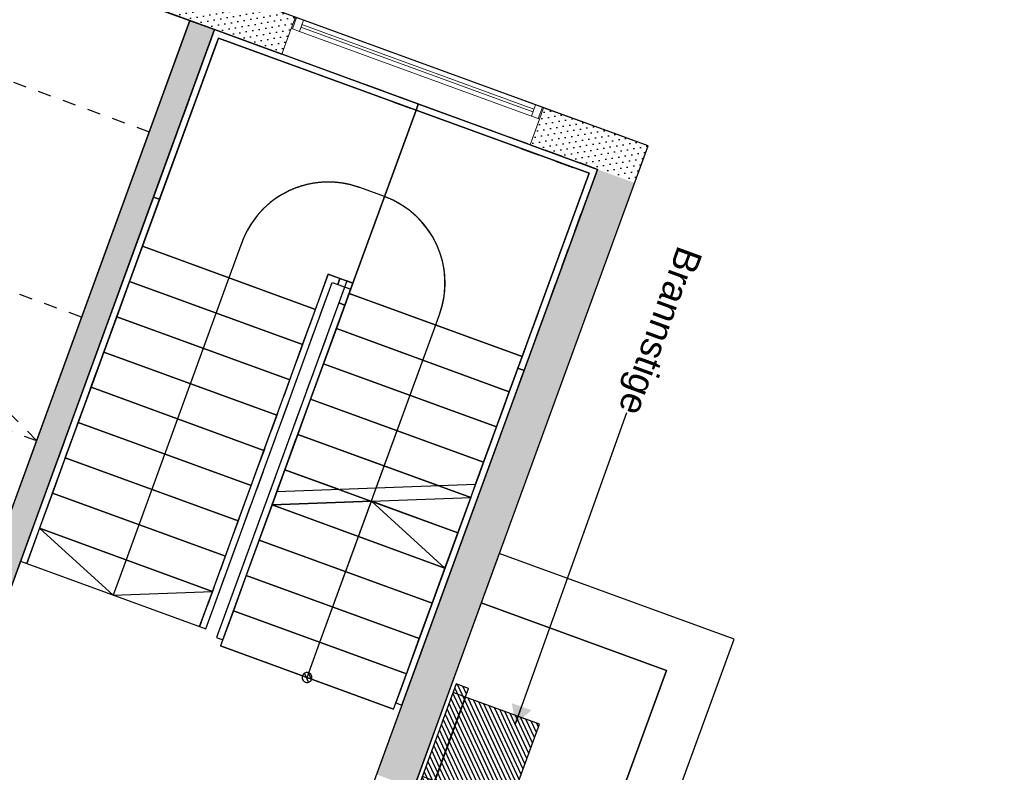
# Model space of a CAD drawing. Header units: millimetres. Extents: x 112481703 to 112587609, y 1264638581 to 1264713694.
# Tile 95 of 174: x 112536461 to 112543949, y 1264680916 to 1264686640. Entities that reach past the tile are written whole.
import ezdxf
from ezdxf.enums import TextEntityAlignment as Align

# ---------------------------------------------------------------- set-up
doc = ezdxf.new("R2010")
doc.units = ezdxf.units.MM
doc.header["$LTSCALE"] = 0.5
doc.header["$MEASUREMENT"] = 0
for name, pattern in [('PLINE', [0]), ('Små Stiplet', [564.444444, 282.222222, -282.222222]), ('Stipling', [400, 200, -200]), ('STYLE_01', [211692.4, 105807.4, -105885])]:
    doc.linetypes.add(name, pattern=pattern)
for name, color, linetype in [('0(Nye konstruksjoner)', 7, 'Continuous'), ('231- Bærende yttervegger (Skravur)(Nye konstruksjoner)', 7, 'Continuous'), ('231- Bærende yttervegger(Nye konstruksjoner)', 7, 'Continuous'), ('242- Ikke-bærende innervegger (Skravur)(Nye konstruksjoner)', 7, 'Continuous'), ('242- Ikke-bærende innervegger(Nye konstruksjoner)', 7, 'Continuous'), ('253- Oppforet gulv_ påstøp(Nye konstruksjoner)', 7, 'Continuous'), ('28-- Trapper_ balkonger mv(Nye konstruksjoner)', 7, 'Continuous'), ('281- Innvendige trapper(Nye konstruksjoner)', 7, 'Continuous'), ('858- Detaljer(Nye konstruksjoner)', 7, 'Continuous'), ('862- M___BTA(Nye konstruksjoner)', 7, 'Continuous'), ('862- M___BTA(Polylinje)(Nye konstruksjoner)', 7, 'Continuous'), ('862- M___Nettoareal (1-100)(Nye konstruksjoner)', 7, 'Continuous'), ('862- M___Nettoareal(Nye konstruksjoner)', 7, 'Continuous'), ('862- M___Nettoareal(Polylinje)(Nye konstruksjoner)', 7, 'Continuous'), ('878- Annen overflate_visuell informasjon(Nye konstruksjoner)', 7, 'Continuous')]:
    doc.layers.add(name, color=color, linetype=linetype)
doc.layers.add('234- Vinduer_ dører_ porter(Nye konstruksjoner)', color=7, linetype='Continuous', lineweight=0)
doc.styles.add('GENERATED_STYLE_1', font='arial.ttf')
doc.dimstyles.new('GENERATED_STYLE__1', dxfattribs={"dimtxt": 0.18, "dimasz": 152, "dimexe": 0.18, "dimexo": 0.0625, "dimgap": 0, "dimtad": 0, "dimtih": 1, "dimtoh": 1, "dimdec": 4, "dimzin": 0, "dimdsep": 46, "dimcen": 0.09, "dimadec": 0, "dimazin": 0, "dimtfac": 1, "dimtdec": 4, "dimtmove": 0, "dimatfit": 3, "dimldrblk": 'ARROWHEAD_16', "dimfxl": 1, "dimtolj": 1, "dimtzin": 0, "dimarcsym": 0})
pattern_1 = [(294.95599, (112557650, 1264717795), (27.198964, 12.65766), [])]
pattern_2 = [(249.956, (112557650, 1264717795), (-81.357, 29.68231), [0, -50]), (249.956, (112557682.11, 1264717756.67), (-81.357, 29.68231), [0, -50])]

# ---------------------------------------------------------------- blocks, each defined once
blk = doc.blocks.new('BTA - Bruttoareal__3', base_point=(112505479.7, 1264674637.5))
at = {"layer": '862- M___BTA(Polylinje)(Nye konstruksjoner)', "flags": 128}
blk.add_lwpolyline([(112513988.2, 1264696474.8), (112510903.5, 1264688020), (112512594.5, 1264687403.1), (112506356.6, 1264670305.4), (112529090.8, 1264662011.1), (112533992, 1264675444.9), (112543578.8, 1264671947.2), (112544421.7, 1264674257.3), (112545814.1, 1264674952.1), (112545922.2, 1264674912.7), (112546470.6, 1264676415.8), (112545164.8, 1264676892.2), (112545751.2, 1264678499.5), (112539457, 1264680795.9), (112541239.3, 1264685680.9), (112522356.7, 1264692570.1), (112522630.9, 1264693321.6)], close=True, dxfattribs=at)
blk = doc.blocks.new('Inngang_ Hall_1101_27', base_point=(112538277.3, 1264675949.5))
at = {"layer": '862- M___Nettoareal(Polylinje)(Nye konstruksjoner)', "linetype": 'PLINE', "flags": 128}
blk.add_lwpolyline([(112534000.8, 1264675761), (112543681.7, 1264672229), (112544421.7, 1264674257.3), (112545814.1, 1264674952.1), (112545922.2, 1264674912.7), (112546470.6, 1264676415.8), (112545357.3, 1264676821.9), (112545164.8, 1264676892.2), (112545648.4, 1264678217.7), (112542407.3, 1264679400.2), (112541447.7, 1264676769.8), (112538112.7, 1264677986.5), (112539072.4, 1264680616.9), (112540854.6, 1264685501.9), (112537942.4, 1264686564.4)], close=True, dxfattribs=at)
blk = doc.blocks.new('Sengerom_1011_85', base_point=(112534561.4, 1264683612.4))
at = {"layer": '862- M___Nettoareal(Polylinje)(Nye konstruksjoner)', "linetype": 'PLINE', "flags": 128}
blk.add_lwpolyline([(112533726.5, 1264682886.6), (112536075.1, 1264682029.8), (112537754.5, 1264686633), (112533996.8, 1264688004), (112531391.9, 1264680864.3), (112532801.1, 1264680350.2)], close=True, dxfattribs=at)
blk = doc.blocks.new('Vindu[28]', base_point=(112557650, 1264717795))
at = {"layer": '234- Vinduer_ dører_ porter(Nye konstruksjoner)', "linetype": 'PLINE'}
for p, q in [((112538557.2, 1264686659.5), (112538525.7, 1264686573)), ((112538557.2, 1264686659.5), (112538525.7, 1264686573)), ((112538535.1, 1264686569.6), (112538566.6, 1264686656)), ((112538557.2, 1264686659.5), (112540445.4, 1264685970.6)), ((112538557.2, 1264686659.5), (112538566.6, 1264686656)), ((112538566.6, 1264686656), (112538619.2, 1264686636.9)), ((112538619.2, 1264686636.9), (112538587.7, 1264686550.4)), ((112538606.9, 1264686603), (112540371.1, 1264685959.4)), ((112538619.2, 1264686636.9), (112540383.4, 1264685993.2)), ((112538525.7, 1264686573), (112538454.4, 1264686377.6)), ((112538535.1, 1264686569.6), (112538525.7, 1264686573)), ((112538587.7, 1264686550.4), (112538535.1, 1264686569.6)), ((112540351.9, 1264685906.8), (112538587.7, 1264686550.4)), ((112540364.2, 1264685940.6), (112538600, 1264686584.2)), ((112538454.4, 1264686377.6), (112540342.6, 1264685688.7)), ((112540351.9, 1264685906.8), (112540383.4, 1264685993.2)), ((112540383.4, 1264685993.2), (112540436.1, 1264685974)), ((112540404.5, 1264685887.6), (112540436.1, 1264685974)), ((112540445.4, 1264685970.6), (112540413.9, 1264685884.1)), ((112540445.4, 1264685970.6), (112540413.9, 1264685884.1)), ((112540436.1, 1264685974), (112540445.4, 1264685970.6)), ((112540413.9, 1264685884.1), (112540342.6, 1264685688.7)), ((112540404.5, 1264685887.6), (112540351.9, 1264685906.8)), ((112540413.9, 1264685884.1), (112540404.5, 1264685887.6))]:
    blk.add_line(p, q, dxfattribs=at)
blk = doc.blocks.new('Vindu[29]', base_point=(112557650, 1264717795))
at = {"layer": '234- Vinduer_ dører_ porter(Nye konstruksjoner)', "linetype": 'PLINE'}
for p, q in [((112538557.2, 1264686659.5), (112538525.7, 1264686573)), ((112538557.2, 1264686659.5), (112538525.7, 1264686573)), ((112538535.1, 1264686569.6), (112538566.6, 1264686656)), ((112538557.2, 1264686659.5), (112540445.4, 1264685970.6)), ((112538557.2, 1264686659.5), (112538566.6, 1264686656)), ((112538566.6, 1264686656), (112538619.2, 1264686636.9)), ((112538619.2, 1264686636.9), (112538587.7, 1264686550.4)), ((112538606.9, 1264686603), (112540371.1, 1264685959.4)), ((112538619.2, 1264686636.9), (112540383.4, 1264685993.2)), ((112538525.7, 1264686573), (112538454.4, 1264686377.6)), ((112538535.1, 1264686569.6), (112538525.7, 1264686573)), ((112538587.7, 1264686550.4), (112538535.1, 1264686569.6)), ((112540351.9, 1264685906.8), (112538587.7, 1264686550.4)), ((112540364.2, 1264685940.6), (112538600, 1264686584.2)), ((112538454.4, 1264686377.6), (112540342.6, 1264685688.7)), ((112540351.9, 1264685906.8), (112540383.4, 1264685993.2)), ((112540383.4, 1264685993.2), (112540436.1, 1264685974)), ((112540404.5, 1264685887.6), (112540436.1, 1264685974)), ((112540445.4, 1264685970.6), (112540413.9, 1264685884.1)), ((112540445.4, 1264685970.6), (112540413.9, 1264685884.1)), ((112540436.1, 1264685974), (112540445.4, 1264685970.6)), ((112540413.9, 1264685884.1), (112540342.6, 1264685688.7)), ((112540404.5, 1264685887.6), (112540351.9, 1264685906.8)), ((112540413.9, 1264685884.1), (112540404.5, 1264685887.6))]:
    blk.add_line(p, q, dxfattribs=at)
blk = doc.blocks.new('X1_Escape_Ladder[47]', base_point=(112539546.2, 1264680801))
at = {"layer": '28-- Trapper_ balkonger mv(Nye konstruksjoner)', "linetype": 'Continuous'}
h = blk.add_hatch(dxfattribs=at)
h.set_pattern_fill('Skrålinjer_1', color=256, style=0, pattern_type=2)
h.set_pattern_definition(pattern_1)
h.paths.add_polyline_path([(112539593.2, 1264680783.9), (112539874.2, 1264681554.2), (112539780.3, 1264681588.5), (112539499.2, 1264680818.1)])
h = blk.add_hatch(dxfattribs=at)
h.set_pattern_fill('Skrålinjer_1', color=256, style=0, pattern_type=2)
h.set_pattern_definition(pattern_1)
h.paths.add_polyline_path([(112540180.8, 1264680644), (112540413.9, 1264681282.8), (112539850.2, 1264681488.4), (112539617.2, 1264680849.6)])
at = {"layer": '28-- Trapper_ balkonger mv(Nye konstruksjoner)', "linetype": 'PLINE'}
for p, q in [((112539850.2, 1264681488.4), (112539756.3, 1264681522.7)), ((112539617.2, 1264680849.6), (112539523.2, 1264680883.9))]:
    blk.add_line(p, q, dxfattribs=at)
at = {"layer": '28-- Trapper_ balkonger mv(Nye konstruksjoner)', "linetype": 'PLINE', "flags": 128}
for points in [[(112539593.2, 1264680783.9), (112539874.2, 1264681554.2), (112539780.3, 1264681588.5), (112539499.2, 1264680818.1)], [(112540180.8, 1264680644), (112540413.9, 1264681282.8), (112539850.2, 1264681488.4), (112539617.2, 1264680849.6)]]:
    blk.add_lwpolyline(points, close=True, dxfattribs=at)
blk = doc.blocks.new('Label_21', base_point=(112537428.6, 1264679795.9))
at = {"layer": '862- M___Nettoareal (1-100)(Nye konstruksjoner)', "char_height": 200, "attachment_point": 1, "rotation": 249.95599, "style": 'GENERATED_STYLE_1'}
for s, insert in [('\\A1;{\\pql;\\pt0,241000;\\fArial|b0|i0|c0|p0;\\W1.000000;73,3\\fArial|b0|i0|c0|p0;\\W1.000000;\\A1{\\H.66x;\\S^  ;}\\fArial|b0|i0|c0|p0;\\W1.000000; m\\fArial|b0|i0|c0|p0;\\W1.000000;\\A1{\\H.66x;\\S2^  ;}\\fArial|b0|i0|c0|p0;\\W1.000000;\\fArial|b0|i0|c0|p0;\\W1.000000;\\fArial|b0|i0|c0|p0;\\W1.000000;\\fArial|b0|i0|c0|p0;\\W1.000000;\\fArial|b0|i0|c0|p0;\\W1.000000;\\fArial|b0|i0|c0|p0;\\W1.000000;\\fArial|b0|i0|c0|p0;\\W1.000000;\\A1{\\H.66x;\\S^  ;}\\fArial|b0|i0|c0|p0;\\W1.000000;\\fArial|b0|i0|c0|p0;\\W1.000000;\\A1{\\H.66x;\\S^  ;}\\fArial|b0|i0|c0|p0;\\W1.000000;\\fArial|b0|i0|c0|p0;\\W1.000000;\\fArial|b0|i0|c0|p0;\\W1.000000;\\fArial|b0|i0|c0|p0;\\W1.000000;\\fArial|b0|i0|c0|p0;\\W1.000000;\\fArial|b0|i0|c0|p0;\\W1.000000;\\fArial|b0|i0|c0|p0;\\W1.000000;\\A1{\\H.66x;\\S^  ;}\\fArial|b0|i0|c0|p0;\\W1.000000;\\fArial|b0|i0|c0|p0;\\W1.000000;\\A1{\\H.66x;\\S^  ;}\\fArial|b0|i0|c0|p0;\\W1.000000;\\fArial|b0|i0|c0|p0;\\W1.000000;\\fArial|b0|i0|c0|p0;\\W1.000000;\\fArial|b0|i0|c0|p0;\\W1.000000;\\fArial|b0|i0|c0|p0;\\W1.000000;\\fArial|b0|i0|c0|p0;\\W1.000000;\\fArial|b0|i0|c0|p0;\\W1.000000;\\A1{\\H.66x;\\S^  ;}\\fArial|b0|i0|c0|p0;\\W1.000000;\\fArial|b0|i0|c0|p0;\\W1.000000;\\A1{\\H.66x;\\S^  ;}\\fArial|b0|i0|c0|p0;\\W1.000000;\\fArial|b0|i0|c0|p0;\\W1.000000;\\fArial|b0|i0|c0|p0;\\W1.000000;\\fArial|b0|i0|c0|p0;\\W1.000000;\\fArial|b0|i0|c0|p0;\\W1.000000;\\fArial|b0|i0|c0|p0;\\W1.000000;\\fArial|b0|i0|c0|p0;\\W1.000000;\\A1{\\H.66x;\\S^  ;}\\fArial|b0|i0|c0|p0;\\W1.000000;\\fArial|b0|i0|c0|p0;\\W1.000000;\\A1{\\H.66x;\\S^  ;}\\fArial|b0|i0|c0|p0;\\W1.000000;\\fArial|b0|i0|c0|p0;\\W1.000000;\\fArial|b0|i0|c0|p0;\\W1.000000;\\fArial|b0|i0|c0|p0;\\W1.000000;\\fArial|b0|i0|c0|p0;\\W1.000000;\\fArial|b0|i0|c0|p0;\\W1.000000;\\fArial|b0|i0|c0|p0;\\W1.000000;\\fArial|b0|i0|c0|p0;\\W1.000000;}', (112537509, 1264680616.3)), ('\\A1;{\\pql;\\pt0,241000;\\fArial|b0|i0|c0|p0;\\W1.000000;Inngang/ Hall\\fArial|b0|i0|c0|p0;\\W1.000000;\\A1{\\H.66x;\\S^  ;}\\fArial|b0|i0|c0|p0;\\W1.000000;\\fArial|b0|i0|c0|p0;\\W1.000000;\\A1{\\H.66x;\\S^  ;}\\fArial|b0|i0|c0|p0;\\W1.000000;\\fArial|b0|i0|c0|p0;\\W1.000000;\\fArial|b0|i0|c0|p0;\\W1.000000;\\fArial|b0|i0|c0|p0;\\W1.000000;\\fArial|b0|i0|c0|p0;\\W1.000000;\\fArial|b0|i0|c0|p0;\\W1.000000;\\fArial|b0|i0|c0|p0;\\W1.000000;\\A1{\\H.66x;\\S^  ;}\\fArial|b0|i0|c0|p0;\\W1.000000;\\fArial|b0|i0|c0|p0;\\W1.000000;\\A1{\\H.66x;\\S^  ;}\\fArial|b0|i0|c0|p0;\\W1.000000;\\fArial|b0|i0|c0|p0;\\W1.000000;\\fArial|b0|i0|c0|p0;\\W1.000000;\\fArial|b0|i0|c0|p0;\\W1.000000;\\fArial|b0|i0|c0|p0;\\W1.000000;\\fArial|b0|i0|c0|p0;\\W1.000000;\\fArial|b0|i0|c0|p0;\\W1.000000;\\A1{\\H.66x;\\S^  ;}\\fArial|b0|i0|c0|p0;\\W1.000000;\\fArial|b0|i0|c0|p0;\\W1.000000;\\A1{\\H.66x;\\S^  ;}\\fArial|b0|i0|c0|p0;\\W1.000000;\\fArial|b0|i0|c0|p0;\\W1.000000;\\fArial|b0|i0|c0|p0;\\W1.000000;\\fArial|b0|i0|c0|p0;\\W1.000000;\\fArial|b0|i0|c0|p0;\\W1.000000;\\fArial|b0|i0|c0|p0;\\W1.000000;\\fArial|b0|i0|c0|p0;\\W1.000000;\\A1{\\H.66x;\\S^  ;}\\fArial|b0|i0|c0|p0;\\W1.000000;\\fArial|b0|i0|c0|p0;\\W1.000000;\\A1{\\H.66x;\\S^  ;}\\fArial|b0|i0|c0|p0;\\W1.000000;\\fArial|b0|i0|c0|p0;\\W1.000000;\\fArial|b0|i0|c0|p0;\\W1.000000;\\fArial|b0|i0|c0|p0;\\W1.000000;\\fArial|b0|i0|c0|p0;\\W1.000000;\\fArial|b0|i0|c0|p0;\\W1.000000;\\fArial|b0|i0|c0|p0;\\W1.000000;\\A1{\\H.66x;\\S^  ;}\\fArial|b0|i0|c0|p0;\\W1.000000;\\fArial|b0|i0|c0|p0;\\W1.000000;\\A1{\\H.66x;\\S^  ;}\\fArial|b0|i0|c0|p0;\\W1.000000;\\fArial|b0|i0|c0|p0;\\W1.000000;\\fArial|b0|i0|c0|p0;\\W1.000000;\\fArial|b0|i0|c0|p0;\\W1.000000;\\fArial|b0|i0|c0|p0;\\W1.000000;\\fArial|b0|i0|c0|p0;\\W1.000000;\\fArial|b0|i0|c0|p0;\\W1.000000;\\fArial|b0|i0|c0|p0;\\W1.000000;}', (112537806.9, 1264680507.6)), ('\\A1;{\\pql;\\pt0,241000;\\fArial|b0|i0|c0|p0;\\W1.000000;1101\\fArial|b0|i0|c0|p0;\\W1.000000;\\A1{\\H.66x;\\S^  ;}\\fArial|b0|i0|c0|p0;\\W1.000000;\\fArial|b0|i0|c0|p0;\\W1.000000;\\A1{\\H.66x;\\S^  ;}\\fArial|b0|i0|c0|p0;\\W1.000000;\\fArial|b0|i0|c0|p0;\\W1.000000;\\fArial|b0|i0|c0|p0;\\W1.000000;\\fArial|b0|i0|c0|p0;\\W1.000000;\\fArial|b0|i0|c0|p0;\\W1.000000;\\fArial|b0|i0|c0|p0;\\W1.000000;\\fArial|b0|i0|c0|p0;\\W1.000000;\\A1{\\H.66x;\\S^  ;}\\fArial|b0|i0|c0|p0;\\W1.000000;\\fArial|b0|i0|c0|p0;\\W1.000000;\\A1{\\H.66x;\\S^  ;}\\fArial|b0|i0|c0|p0;\\W1.000000;\\fArial|b0|i0|c0|p0;\\W1.000000;\\fArial|b0|i0|c0|p0;\\W1.000000;\\fArial|b0|i0|c0|p0;\\W1.000000;\\fArial|b0|i0|c0|p0;\\W1.000000;\\fArial|b0|i0|c0|p0;\\W1.000000;\\fArial|b0|i0|c0|p0;\\W1.000000;\\A1{\\H.66x;\\S^  ;}\\fArial|b0|i0|c0|p0;\\W1.000000;\\fArial|b0|i0|c0|p0;\\W1.000000;\\A1{\\H.66x;\\S^  ;}\\fArial|b0|i0|c0|p0;\\W1.000000;\\fArial|b0|i0|c0|p0;\\W1.000000;\\fArial|b0|i0|c0|p0;\\W1.000000;\\fArial|b0|i0|c0|p0;\\W1.000000;\\fArial|b0|i0|c0|p0;\\W1.000000;\\fArial|b0|i0|c0|p0;\\W1.000000;\\fArial|b0|i0|c0|p0;\\W1.000000;\\A1{\\H.66x;\\S^  ;}\\fArial|b0|i0|c0|p0;\\W1.000000;\\fArial|b0|i0|c0|p0;\\W1.000000;\\A1{\\H.66x;\\S^  ;}\\fArial|b0|i0|c0|p0;\\W1.000000;\\fArial|b0|i0|c0|p0;\\W1.000000;\\fArial|b0|i0|c0|p0;\\W1.000000;\\fArial|b0|i0|c0|p0;\\W1.000000;\\fArial|b0|i0|c0|p0;\\W1.000000;\\fArial|b0|i0|c0|p0;\\W1.000000;\\fArial|b0|i0|c0|p0;\\W1.000000;\\A1{\\H.66x;\\S^  ;}\\fArial|b0|i0|c0|p0;\\W1.000000;\\fArial|b0|i0|c0|p0;\\W1.000000;\\A1{\\H.66x;\\S^  ;}\\fArial|b0|i0|c0|p0;\\W1.000000;\\fArial|b0|i0|c0|p0;\\W1.000000;\\fArial|b0|i0|c0|p0;\\W1.000000;\\fArial|b0|i0|c0|p0;\\W1.000000;\\fArial|b0|i0|c0|p0;\\W1.000000;\\fArial|b0|i0|c0|p0;\\W1.000000;\\fArial|b0|i0|c0|p0;\\W1.000000;\\fArial|b0|i0|c0|p0;\\W1.000000;}', (112538109, 1264680418.7))]:
    blk.add_mtext(s, dxfattribs=dict(at, insert=insert))
at = {"layer": '862- M___Nettoareal (1-100)(Nye konstruksjoner)', "style": 'GENERATED_STYLE_1'}
for tag, p in [('DUMMY_108', (112537561.4, 1264680618.4)), ('DUMMY_107', (112537856.7, 1264680510.7)), ('DUMMY_106', (112538151.9, 1264680403))]:
    blk.add_attdef(tag, text='', height=200, rotation=249.95599, dxfattribs=at).set_placement(p, align=Align.TOP_LEFT)
blk = doc.blocks.new('ARROWHEAD_16')
at = {"linetype": 'Continuous'}
blk.add_hatch(color=256, dxfattribs=at).paths.add_polyline_path([(-0.9093, 0.525), (0, 0), (-0.9093, -0.525)])
blk.add_line((0, 0), (-1, 0), dxfattribs=at)

msp = doc.modelspace()

# ---------------------------------------------------------------- hatches: boundary and pattern name
at = {"layer": '0(Nye konstruksjoner)', "linetype": 'Continuous'}
h = msp.add_hatch(dxfattribs=at)
h.set_pattern_fill('Skrålinjer_1', color=256, style=0, pattern_type=2)
h.set_pattern_definition(pattern_1)
h.paths.add_polyline_path([(112538681.4, 1264681624.1, 1), (112538610.9, 1264681649.8, 1)])
at = {"layer": '231- Bærende yttervegger (Skravur)(Nye konstruksjoner)', "linetype": 'Continuous'}
h = msp.add_hatch(dxfattribs=at)
h.set_pattern_fill('Prikker_tett', color=256, style=0, pattern_type=2)
h.set_pattern_definition(pattern_2)
h.paths.add_polyline_path([(112537942.4, 1264686564.4), (112538045.2, 1264686846.3), (112537594.3, 1264687010.8), (112537491.5, 1264686729)])
h = msp.add_hatch(dxfattribs=at)
h.set_pattern_fill('Prikker_tett', color=256, style=0, pattern_type=2)
h.set_pattern_definition(pattern_2)
h.paths.add_polyline_path([(112538045.2, 1264686846.3), (112537942.4, 1264686564.4), (112538454.4, 1264686377.6), (112538557.2, 1264686659.5)])
h = msp.add_hatch(dxfattribs=at)
h.set_pattern_fill('Prikker_tett', color=256, style=0, pattern_type=2)
h.set_pattern_definition(pattern_2)
h.paths.add_polyline_path([(112540957.4, 1264685783.8), (112540445.4, 1264685970.6), (112540342.6, 1264685688.7), (112540854.6, 1264685501.9)])
h = msp.add_hatch(dxfattribs=at)
h.set_pattern_fill('Prikker_tett', color=256, style=0, pattern_type=2)
h.set_pattern_definition(pattern_2)
h.paths.add_polyline_path([(112540854.6, 1264685501.9), (112541239.3, 1264685680.9), (112540957.4, 1264685783.8)])
h = msp.add_hatch(dxfattribs=at)
h.set_pattern_fill('Prikker_tett', color=256, style=0, pattern_type=2)
h.set_pattern_definition(pattern_2)
h.paths.add_polyline_path([(112541136.4, 1264685399.1), (112541239.3, 1264685680.9), (112540854.6, 1264685501.9)])
h = msp.add_hatch(dxfattribs=at)
h.set_pattern_fill('Prikker_tett', color=256, style=0, pattern_type=2)
h.set_pattern_definition(pattern_2)
h.paths.add_polyline_path([(112540854.6, 1264685501.9), (112539175.2, 1264680898.7), (112539457, 1264680795.9), (112541136.4, 1264685399.1)])
at = {"layer": '242- Ikke-bærende innervegger (Skravur)(Nye konstruksjoner)', "linetype": 'Continuous'}
h = msp.add_hatch(dxfattribs=at)
h.set_pattern_fill('Prikker_tett', color=256, style=0, pattern_type=2)
h.set_pattern_definition(pattern_2)
h.paths.add_polyline_path([(112535337.5, 1264679424.8), (112537942.4, 1264686564.4), (112537754.5, 1264686633), (112535149.7, 1264679493.3)])
at = {"layer": '281- Innvendige trapper(Nye konstruksjoner)', "linetype": 'Continuous'}
h = msp.add_hatch(dxfattribs=at)
h.set_pattern_fill('Skrålinjer_1', color=256, style=0, pattern_type=2)
h.set_pattern_definition(pattern_1)
h.paths.add_polyline_path([(112538681.4, 1264681624.1, 1), (112538610.9, 1264681649.8, 1)])

# ---------------------------------------------------------------- linework, layer by layer
at = {"layer": '0(Nye konstruksjoner)', "linetype": 'PLINE'}
for p, q in [((112537942.4, 1264686564.4), (112537477.9, 1264685291.3)), ((112539492.4, 1264685998.9), (112537942.4, 1264686564.4)), ((112537972.2, 1264686500.3), (112537394.5, 1264684917)), ((112537524.9, 1264685274.2), (112537972.2, 1264686500.3)), ((112537972.2, 1264686500.3), (112539475.3, 1264685951.9)), ((112539475.3, 1264685951.9), (112537972.2, 1264686500.3)), ((112539475.3, 1264685951.9), (112538995.5, 1264684636.7)), ((112538995.5, 1264684636.7), (112539475.3, 1264685951.9)), ((112539492.4, 1264685998.9), (112539475.3, 1264685951.9)), ((112539475.3, 1264685951.9), (112539492.4, 1264685998.9)), ((112539475.3, 1264685951.9), (112540790.5, 1264685472.1)), ((112540790.5, 1264685472.1), (112539475.3, 1264685951.9)), ((112540854.6, 1264685501.9), (112539492.4, 1264685998.9)), ((112540296.6, 1264683972.5), (112540854.6, 1264685501.9)), ((112540790.5, 1264685472.1), (112540249.6, 1264683989.6)), ((112540282.1, 1264684078.7), (112540790.5, 1264685472.1)), ((112539235.4, 1264685294.3), (112539047.5, 1264685362.9)), ((112537477.9, 1264685291.3), (112536467, 1264682520.6)), ((112536514, 1264682503.5), (112537524.9, 1264685274.2)), ((112537477.9, 1264685291.3), (112537524.9, 1264685274.2)), ((112537524.9, 1264685274.2), (112537477.9, 1264685291.3)), ((112537394.5, 1264684917), (112537296.7, 1264684648.8)), ((112537394.5, 1264684917), (112538709.7, 1264684437.1)), ((112538709.7, 1264684437.1), (112537394.5, 1264684917)), ((112538150, 1264684945.2), (112538052.1, 1264684677)), ((112538052.1, 1264684677), (112537269.4, 1264682531.7)), ((112538807.6, 1264684705.3), (112537829.2, 1264682023.6)), ((112538709.7, 1264684437.1), (112538807.6, 1264684705.3)), ((112538896.6, 1264684672.8), (112538807.6, 1264684705.3)), ((112538807.6, 1264684705.3), (112538995.5, 1264684636.7)), ((112538896.6, 1264684672.8), (112538879.5, 1264684625.8)), ((112538879.5, 1264684625.8), (112538896.6, 1264684672.8)), ((112538995.5, 1264684636.7), (112538896.6, 1264684672.8)), ((112537296.7, 1264684648.8), (112537198.9, 1264684380.6)), ((112537296.7, 1264684648.8), (112538611.9, 1264684169)), ((112538611.9, 1264684169), (112537296.7, 1264684648.8)), ((112537876.2, 1264682006.5), (112538837.4, 1264684641.2)), ((112538837.4, 1264684641.2), (112538879.5, 1264684625.8)), ((112538879.5, 1264684625.8), (112538978.3, 1264684589.8)), ((112538948.5, 1264684653.9), (112538887.5, 1264684486.6)), ((112538934.4, 1264684469.5), (112538995.5, 1264684636.7)), ((112538995.5, 1264684636.7), (112538948.5, 1264684653.9)), ((112538995.5, 1264684636.7), (112538966.9, 1264684558.5)), ((112538978.3, 1264684589.8), (112538995.5, 1264684636.7)), ((112538966.9, 1264684558.5), (112538869.1, 1264684290.3)), ((112540282.1, 1264684078.7), (112538966.9, 1264684558.5)), ((112538966.9, 1264684558.5), (112540282.1, 1264684078.7)), ((112538887.5, 1264684486.6), (112537958.7, 1264681941)), ((112538005.7, 1264681923.8), (112538934.4, 1264684469.5)), ((112538611.9, 1264684169), (112538709.7, 1264684437.1)), ((112538934.4, 1264684469.5), (112538887.5, 1264684486.6)), ((112538887.5, 1264684486.6), (112538934.4, 1264684469.5)), ((112537198.9, 1264684380.6), (112537101, 1264684112.5)), ((112537198.9, 1264684380.6), (112538514.1, 1264683900.8)), ((112538514.1, 1264683900.8), (112537198.9, 1264684380.6)), ((112539624.5, 1264684318.6), (112539653.1, 1264684396.8)), ((112538744, 1264681905.1), (112539624.5, 1264684318.6)), ((112538869.1, 1264684290.3), (112538771.2, 1264684022.2)), ((112540184.3, 1264683810.5), (112538869.1, 1264684290.3)), ((112538869.1, 1264684290.3), (112540184.3, 1264683810.5)), ((112538514.1, 1264683900.8), (112538611.9, 1264684169)), ((112537101, 1264684112.5), (112537003.2, 1264683844.3)), ((112537101, 1264684112.5), (112538416.2, 1264683632.6)), ((112538416.2, 1264683632.6), (112537101, 1264684112.5)), ((112540184.3, 1264683810.5), (112540282.1, 1264684078.7)), ((112538771.2, 1264684022.2), (112538673.4, 1264683754)), ((112540086.4, 1264683542.3), (112538771.2, 1264684022.2)), ((112538771.2, 1264684022.2), (112540086.4, 1264683542.3)), ((112540249.6, 1264683989.6), (112539320.9, 1264681444)), ((112540296.6, 1264683972.5), (112540249.6, 1264683989.6)), ((112540249.6, 1264683989.6), (112540296.6, 1264683972.5)), ((112539367.9, 1264681426.8), (112540296.6, 1264683972.5)), ((112537003.2, 1264683844.3), (112536905.4, 1264683576.1)), ((112537003.2, 1264683844.3), (112538318.4, 1264683364.5)), ((112538318.4, 1264683364.5), (112537003.2, 1264683844.3)), ((112538416.2, 1264683632.6), (112538514.1, 1264683900.8)), ((112540086.4, 1264683542.3), (112540184.3, 1264683810.5)), ((112538673.4, 1264683754), (112538575.6, 1264683485.8)), ((112539988.6, 1264683274.2), (112538673.4, 1264683754)), ((112538673.4, 1264683754), (112539988.6, 1264683274.2)), ((112538318.4, 1264683364.5), (112538416.2, 1264683632.6)), ((112536905.4, 1264683576.1), (112536807.5, 1264683308)), ((112536905.4, 1264683576.1), (112538220.6, 1264683096.3)), ((112538220.6, 1264683096.3), (112536905.4, 1264683576.1)), ((112539988.6, 1264683274.2), (112540086.4, 1264683542.3)), ((112538575.6, 1264683485.8), (112538477.7, 1264683217.7)), ((112539890.8, 1264683006), (112538575.6, 1264683485.8)), ((112538575.6, 1264683485.8), (112539890.8, 1264683006)), ((112536807.5, 1264683308), (112536709.7, 1264683039.8)), ((112536807.5, 1264683308), (112538122.7, 1264682828.1)), ((112538122.7, 1264682828.1), (112536807.5, 1264683308)), ((112538220.6, 1264683096.3), (112538318.4, 1264683364.5)), ((112539890.8, 1264683006), (112539988.6, 1264683274.2)), ((112538477.7, 1264683217.7), (112538379.9, 1264682949.5)), ((112539792.9, 1264682737.8), (112538477.7, 1264683217.7)), ((112538477.7, 1264683217.7), (112539792.9, 1264682737.8)), ((112538122.7, 1264682828.1), (112538220.6, 1264683096.3)), ((112536709.7, 1264683039.8), (112536611.8, 1264682771.7)), ((112536709.7, 1264683039.8), (112538024.9, 1264682560)), ((112538024.9, 1264682560), (112536709.7, 1264683039.8)), ((112538379.9, 1264682949.5), (112538282.1, 1264682681.3)), ((112539695.1, 1264682469.7), (112538379.9, 1264682949.5)), ((112538379.9, 1264682949.5), (112539695.1, 1264682469.7)), ((112539792.9, 1264682737.8), (112539890.8, 1264683006)), ((112538024.9, 1264682560), (112538122.7, 1264682828.1)), ((112536611.8, 1264682771.7), (112536514, 1264682503.5)), ((112536611.8, 1264682771.7), (112537927, 1264682291.8)), ((112537927, 1264682291.8), (112536611.8, 1264682771.7)), ((112536611.8, 1264682771.7), (112537171.6, 1264682263.6)), ((112539695.1, 1264682469.7), (112539792.9, 1264682737.8)), ((112538282.1, 1264682681.3), (112538184.2, 1264682413.2)), ((112539597.3, 1264682201.5), (112538282.1, 1264682681.3)), ((112538282.1, 1264682681.3), (112539597.3, 1264682201.5)), ((112537927, 1264682291.8), (112538024.9, 1264682560)), ((112536467, 1264682520.6), (112536514, 1264682503.5)), ((112536514, 1264682503.5), (112537829.2, 1264682023.6)), ((112537269.4, 1264682531.7), (112537171.6, 1264682263.6)), ((112538184.2, 1264682413.2), (112538086.4, 1264682145)), ((112539499.4, 1264681933.3), (112538184.2, 1264682413.2)), ((112538184.2, 1264682413.2), (112539499.4, 1264681933.3)), ((112539597.3, 1264682201.5), (112539695.1, 1264682469.7)), ((112537171.6, 1264682263.6), (112537927, 1264682291.8)), ((112537829.2, 1264682023.6), (112537927, 1264682291.8)), ((112539499.4, 1264681933.3), (112539597.3, 1264682201.5)), ((112538086.4, 1264682145), (112537988.5, 1264681876.8)), ((112539401.6, 1264681665.2), (112538086.4, 1264682145)), ((112538086.4, 1264682145), (112539401.6, 1264681665.2)), ((112537829.2, 1264682023.6), (112537876.2, 1264682006.5)), ((112537958.7, 1264681941), (112538005.7, 1264681923.8)), ((112538646.1, 1264681636.9), (112538744, 1264681905.1)), ((112539401.6, 1264681665.2), (112539499.4, 1264681933.3)), ((112537988.5, 1264681876.8), (112539303.7, 1264681397)), ((112539303.7, 1264681397), (112539401.6, 1264681665.2)), ((112539320.9, 1264681444), (112539367.9, 1264681426.8))]:
    msp.add_line(p, q, dxfattribs=at)
at = {"layer": '0(Nye konstruksjoner)', "linetype": 'STYLE_01'}
for p, q in [((112539475.3, 1264685951.9), (112538995.5, 1264684636.7)), ((112537394.5, 1264684917), (112538709.7, 1264684437.1)), ((112537296.7, 1264684648.8), (112538611.9, 1264684169)), ((112540282.1, 1264684078.7), (112538966.9, 1264684558.5)), ((112537198.9, 1264684380.6), (112538514.1, 1264683900.8)), ((112540184.3, 1264683810.5), (112538869.1, 1264684290.3)), ((112537101, 1264684112.5), (112538416.2, 1264683632.6)), ((112540086.4, 1264683542.3), (112538771.2, 1264684022.2)), ((112537003.2, 1264683844.3), (112538318.4, 1264683364.5)), ((112539988.6, 1264683274.2), (112538673.4, 1264683754)), ((112536905.4, 1264683576.1), (112538220.6, 1264683096.3)), ((112539890.8, 1264683006), (112538575.6, 1264683485.8)), ((112536807.5, 1264683308), (112538122.7, 1264682828.1)), ((112539792.9, 1264682737.8), (112538477.7, 1264683217.7)), ((112536709.7, 1264683039.8), (112538024.9, 1264682560)), ((112539695.1, 1264682469.7), (112538379.9, 1264682949.5)), ((112536611.8, 1264682771.7), (112537927, 1264682291.8)), ((112539597.3, 1264682201.5), (112538282.1, 1264682681.3)), ((112536514, 1264682503.5), (112537829.2, 1264682023.6)), ((112539499.4, 1264681933.3), (112538184.2, 1264682413.2)), ((112539401.6, 1264681665.2), (112538086.4, 1264682145)), ((112539303.7, 1264681397), (112537988.5, 1264681876.8))]:
    msp.add_line(p, q, dxfattribs=at)
at = {"layer": '0(Nye konstruksjoner)', "linetype": 'PLINE', "flags": 128}
msp.add_lwpolyline([(112538681.4, 1264681624.1, 1), (112538610.9, 1264681649.8, 1)], format="xyb", close=True, dxfattribs=at)
at = {"layer": '0(Nye konstruksjoner)', "linetype": 'PLINE'}
for centre, start, end in [((112538807.6, 1264684705.3), 69.95599, 159.95599), ((112538995.5, 1264684636.7), 339.95599, 69.95599)]:
    msp.add_arc(centre, 700, start, end, dxfattribs=at)
at = {"layer": '231- Bærende yttervegger(Nye konstruksjoner)', "linetype": 'PLINE', "flags": 128}
for points in [[(112537491.5, 1264686729), (112537942.4, 1264686564.4)], [(112537942.4, 1264686564.4), (112538454.4, 1264686377.6)], [(112540957.4, 1264685783.8), (112540445.4, 1264685970.6)], [(112541239.3, 1264685680.9), (112540957.4, 1264685783.8)], [(112539457, 1264680795.9), (112541239.3, 1264685680.9)], [(112540342.6, 1264685688.7), (112540854.6, 1264685501.9)], [(112540854.6, 1264685501.9), (112539175.2, 1264680898.7)]]:
    msp.add_lwpolyline(points, dxfattribs=at)
at = {"layer": '242- Ikke-bærende innervegger(Nye konstruksjoner)', "linetype": 'PLINE', "flags": 128}
for points in [[(112537754.5, 1264686633), (112535149.7, 1264679493.3)], [(112537942.4, 1264686564.4), (112537754.5, 1264686633)], [(112535269, 1264679236.9), (112537942.4, 1264686564.4)]]:
    msp.add_lwpolyline(points, dxfattribs=at)
at = {"layer": '253- Oppforet gulv_ påstøp(Nye konstruksjoner)', "linetype": 'PLINE', "flags": 128}
for points in [[(112541893.1, 1264681929.6), (112540108.2, 1264682580.8), (112539971.1, 1264682205.1), (112541380.3, 1264681690.9), (112540866.1, 1264680281.8), (112541241.9, 1264680144.7)], [(112539971.1, 1264682205.1), (112539457, 1264680795.9), (112540866.1, 1264680281.8), (112541380.3, 1264681690.9)]]:
    msp.add_lwpolyline(points, close=True, dxfattribs=at)
at = {"layer": '281- Innvendige trapper(Nye konstruksjoner)', "linetype": 'Små Stiplet'}
for p, q in [((112537942.4, 1264686564.4), (112537477.9, 1264685291.3)), ((112539492.4, 1264685998.9), (112537942.4, 1264686564.4)), ((112537524.9, 1264685274.2), (112537972.2, 1264686500.3)), ((112537972.2, 1264686500.3), (112539475.3, 1264685951.9)), ((112539492.4, 1264685998.9), (112539475.3, 1264685951.9)), ((112539475.3, 1264685951.9), (112539492.4, 1264685998.9)), ((112539475.3, 1264685951.9), (112540790.5, 1264685472.1)), ((112540854.6, 1264685501.9), (112539492.4, 1264685998.9)), ((112540296.6, 1264683972.5), (112540854.6, 1264685501.9)), ((112540790.5, 1264685472.1), (112540249.6, 1264683989.6)), ((112537477.9, 1264685291.3), (112536467, 1264682520.6)), ((112536514, 1264682503.5), (112537524.9, 1264685274.2)), ((112537477.9, 1264685291.3), (112537524.9, 1264685274.2)), ((112537524.9, 1264685274.2), (112537477.9, 1264685291.3)), ((112538807.6, 1264684705.3), (112537829.2, 1264682023.6)), ((112538896.6, 1264684672.8), (112538807.6, 1264684705.3)), ((112538896.6, 1264684672.8), (112538879.5, 1264684625.8)), ((112538879.5, 1264684625.8), (112538896.6, 1264684672.8)), ((112538995.5, 1264684636.7), (112538896.6, 1264684672.8)), ((112537876.2, 1264682006.5), (112538837.4, 1264684641.2)), ((112538837.4, 1264684641.2), (112538879.5, 1264684625.8)), ((112538879.5, 1264684625.8), (112538978.3, 1264684589.8)), ((112538948.5, 1264684653.9), (112538887.5, 1264684486.6)), ((112538934.4, 1264684469.5), (112538995.5, 1264684636.7)), ((112538995.5, 1264684636.7), (112538948.5, 1264684653.9)), ((112538978.3, 1264684589.8), (112538995.5, 1264684636.7)), ((112538887.5, 1264684486.6), (112538362.9, 1264683048.9)), ((112538416.9, 1264683051), (112538934.4, 1264684469.5)), ((112538934.4, 1264684469.5), (112538887.5, 1264684486.6)), ((112538887.5, 1264684486.6), (112538934.4, 1264684469.5)), ((112540249.6, 1264683989.6), (112539927.8, 1264683107.5)), ((112540296.6, 1264683972.5), (112540249.6, 1264683989.6)), ((112540249.6, 1264683989.6), (112540296.6, 1264683972.5)), ((112539981.7, 1264683109.5), (112540296.6, 1264683972.5)), ((112536467, 1264682520.6), (112536514, 1264682503.5)), ((112537829.2, 1264682023.6), (112537876.2, 1264682006.5))]:
    msp.add_line(p, q, dxfattribs=at)
at = {"layer": '281- Innvendige trapper(Nye konstruksjoner)', "linetype": 'STYLE_01'}
for p, q in [((112537972.2, 1264686500.3), (112537394.5, 1264684917)), ((112539475.3, 1264685951.9), (112537972.2, 1264686500.3)), ((112539475.3, 1264685951.9), (112538995.5, 1264684636.7)), ((112538995.5, 1264684636.7), (112539475.3, 1264685951.9)), ((112539475.3, 1264685951.9), (112538995.5, 1264684636.7)), ((112540790.5, 1264685472.1), (112539475.3, 1264685951.9)), ((112540282.1, 1264684078.7), (112540790.5, 1264685472.1)), ((112539235.4, 1264685294.3), (112539047.5, 1264685362.9)), ((112537394.5, 1264684917), (112537296.7, 1264684648.8)), ((112537394.5, 1264684917), (112538709.7, 1264684437.1)), ((112538709.7, 1264684437.1), (112537394.5, 1264684917)), ((112537394.5, 1264684917), (112538709.7, 1264684437.1)), ((112538150, 1264684945.2), (112538052.1, 1264684677)), ((112538052.1, 1264684677), (112537269.4, 1264682531.7)), ((112538709.7, 1264684437.1), (112538807.6, 1264684705.3)), ((112538807.6, 1264684705.3), (112538995.5, 1264684636.7)), ((112537296.7, 1264684648.8), (112537198.9, 1264684380.6)), ((112537296.7, 1264684648.8), (112538611.9, 1264684169)), ((112538611.9, 1264684169), (112537296.7, 1264684648.8)), ((112537296.7, 1264684648.8), (112538611.9, 1264684169)), ((112538995.5, 1264684636.7), (112538966.9, 1264684558.5)), ((112538966.9, 1264684558.5), (112538869.1, 1264684290.3)), ((112540282.1, 1264684078.7), (112538966.9, 1264684558.5)), ((112538966.9, 1264684558.5), (112540282.1, 1264684078.7)), ((112540282.1, 1264684078.7), (112538966.9, 1264684558.5)), ((112538611.9, 1264684169), (112538709.7, 1264684437.1)), ((112537198.9, 1264684380.6), (112537101, 1264684112.5)), ((112537198.9, 1264684380.6), (112538514.1, 1264683900.8)), ((112538514.1, 1264683900.8), (112537198.9, 1264684380.6)), ((112537198.9, 1264684380.6), (112538514.1, 1264683900.8)), ((112539624.5, 1264684318.6), (112539653.1, 1264684396.8)), ((112538869.1, 1264684290.3), (112538771.2, 1264684022.2)), ((112540184.3, 1264683810.5), (112538869.1, 1264684290.3)), ((112538869.1, 1264684290.3), (112540184.3, 1264683810.5)), ((112540184.3, 1264683810.5), (112538869.1, 1264684290.3)), ((112539172.3, 1264683079.2), (112539624.5, 1264684318.6)), ((112538514.1, 1264683900.8), (112538611.9, 1264684169)), ((112537101, 1264684112.5), (112537003.2, 1264683844.3)), ((112537101, 1264684112.5), (112538416.2, 1264683632.6)), ((112538416.2, 1264683632.6), (112537101, 1264684112.5)), ((112537101, 1264684112.5), (112538416.2, 1264683632.6)), ((112540184.3, 1264683810.5), (112540282.1, 1264684078.7)), ((112538771.2, 1264684022.2), (112538673.4, 1264683754)), ((112540086.4, 1264683542.3), (112538771.2, 1264684022.2)), ((112538771.2, 1264684022.2), (112540086.4, 1264683542.3)), ((112540086.4, 1264683542.3), (112538771.2, 1264684022.2)), ((112537003.2, 1264683844.3), (112536905.4, 1264683576.1)), ((112537003.2, 1264683844.3), (112538318.4, 1264683364.5)), ((112538318.4, 1264683364.5), (112537003.2, 1264683844.3)), ((112537003.2, 1264683844.3), (112538318.4, 1264683364.5)), ((112538416.2, 1264683632.6), (112538514.1, 1264683900.8)), ((112540086.4, 1264683542.3), (112540184.3, 1264683810.5)), ((112538673.4, 1264683754), (112538575.6, 1264683485.8)), ((112539988.6, 1264683274.2), (112538673.4, 1264683754)), ((112538673.4, 1264683754), (112539988.6, 1264683274.2)), ((112539988.6, 1264683274.2), (112538673.4, 1264683754)), ((112538318.4, 1264683364.5), (112538416.2, 1264683632.6)), ((112536905.4, 1264683576.1), (112536807.5, 1264683308)), ((112536905.4, 1264683576.1), (112538220.6, 1264683096.3)), ((112538220.6, 1264683096.3), (112536905.4, 1264683576.1)), ((112536905.4, 1264683576.1), (112538220.6, 1264683096.3)), ((112539988.6, 1264683274.2), (112540086.4, 1264683542.3)), ((112538575.6, 1264683485.8), (112538477.7, 1264683217.7)), ((112539642, 1264683096.8), (112538575.6, 1264683485.8)), ((112538575.6, 1264683485.8), (112539642, 1264683096.8)), ((112539642, 1264683096.8), (112538575.6, 1264683485.8)), ((112536807.5, 1264683308), (112536709.7, 1264683039.8)), ((112536807.5, 1264683308), (112538122.7, 1264682828.1)), ((112538122.7, 1264682828.1), (112536807.5, 1264683308)), ((112536807.5, 1264683308), (112538122.7, 1264682828.1)), ((112538220.6, 1264683096.3), (112538318.4, 1264683364.5)), ((112539927.8, 1264683107.5), (112539988.6, 1264683274.2)), ((112538477.7, 1264683217.7), (112538416.9, 1264683051)), ((112538886.5, 1264683068.5), (112538477.7, 1264683217.7)), ((112538477.7, 1264683217.7), (112538886.5, 1264683068.5)), ((112538886.5, 1264683068.5), (112538477.7, 1264683217.7)), ((112538122.7, 1264682828.1), (112538220.6, 1264683096.3)), ((112538416.9, 1264683051), (112539927.8, 1264683107.5)), ((112536709.7, 1264683039.8), (112536611.8, 1264682771.7)), ((112536709.7, 1264683039.8), (112538024.9, 1264682560)), ((112538024.9, 1264682560), (112536709.7, 1264683039.8)), ((112536709.7, 1264683039.8), (112538024.9, 1264682560)), ((112539695.1, 1264682469.7), (112538379.9, 1264682949.5)), ((112539792.9, 1264682737.8), (112539135.3, 1264682977.8)), ((112538024.9, 1264682560), (112538122.7, 1264682828.1)), ((112536611.8, 1264682771.7), (112536514, 1264682503.5)), ((112536611.8, 1264682771.7), (112537927, 1264682291.8)), ((112537927, 1264682291.8), (112536611.8, 1264682771.7)), ((112536611.8, 1264682771.7), (112537927, 1264682291.8)), ((112536611.8, 1264682771.7), (112537171.6, 1264682263.6)), ((112539597.3, 1264682201.5), (112538282.1, 1264682681.3)), ((112537927, 1264682291.8), (112538024.9, 1264682560)), ((112536514, 1264682503.5), (112537829.2, 1264682023.6)), ((112536514, 1264682503.5), (112537829.2, 1264682023.6)), ((112537269.4, 1264682531.7), (112537171.6, 1264682263.6)), ((112539499.4, 1264681933.3), (112538184.2, 1264682413.2)), ((112537171.6, 1264682263.6), (112537927, 1264682291.8)), ((112537829.2, 1264682023.6), (112537927, 1264682291.8)), ((112539401.6, 1264681665.2), (112538086.4, 1264682145)), ((112539303.7, 1264681397), (112537988.5, 1264681876.8))]:
    msp.add_line(p, q, dxfattribs=at)
at = {"layer": '281- Innvendige trapper(Nye konstruksjoner)', "linetype": 'PLINE'}
for p, q in [((112539367.9, 1264681426.8), (112539944.7, 1264683008)), ((112538325.9, 1264682947.5), (112537958.7, 1264681941)), ((112538005.7, 1264681923.8), (112538379.9, 1264682949.5)), ((112538379.9, 1264682949.5), (112538282.1, 1264682681.3)), ((112538379.9, 1264682949.5), (112539890.8, 1264683006)), ((112539135.3, 1264682977.8), (112538379.9, 1264682949.5)), ((112539695.1, 1264682469.7), (112538379.9, 1264682949.5)), ((112538379.9, 1264682949.5), (112539695.1, 1264682469.7)), ((112538744, 1264681905.1), (112539135.3, 1264682977.8)), ((112539792.9, 1264682737.8), (112539135.3, 1264682977.8)), ((112539135.3, 1264682977.8), (112539792.9, 1264682737.8)), ((112539695.1, 1264682469.7), (112539135.3, 1264682977.8)), ((112539890.8, 1264683006), (112539320.9, 1264681444)), ((112539792.9, 1264682737.8), (112539890.8, 1264683006)), ((112539695.1, 1264682469.7), (112539792.9, 1264682737.8)), ((112538282.1, 1264682681.3), (112538184.2, 1264682413.2)), ((112539597.3, 1264682201.5), (112538282.1, 1264682681.3)), ((112538282.1, 1264682681.3), (112539597.3, 1264682201.5)), ((112538184.2, 1264682413.2), (112538086.4, 1264682145)), ((112539499.4, 1264681933.3), (112538184.2, 1264682413.2)), ((112538184.2, 1264682413.2), (112539499.4, 1264681933.3)), ((112539597.3, 1264682201.5), (112539695.1, 1264682469.7)), ((112539499.4, 1264681933.3), (112539597.3, 1264682201.5)), ((112538086.4, 1264682145), (112537988.5, 1264681876.8)), ((112539401.6, 1264681665.2), (112538086.4, 1264682145)), ((112538086.4, 1264682145), (112539401.6, 1264681665.2)), ((112537958.7, 1264681941), (112538005.7, 1264681923.8)), ((112538646.1, 1264681636.9), (112538744, 1264681905.1)), ((112539401.6, 1264681665.2), (112539499.4, 1264681933.3)), ((112537988.5, 1264681876.8), (112539303.7, 1264681397)), ((112539303.7, 1264681397), (112539401.6, 1264681665.2)), ((112539320.9, 1264681444), (112539367.9, 1264681426.8))]:
    msp.add_line(p, q, dxfattribs=at)
at = {"layer": '281- Innvendige trapper(Nye konstruksjoner)', "linetype": 'PLINE', "flags": 128}
msp.add_lwpolyline([(112538681.4, 1264681624.1, 1), (112538610.9, 1264681649.8, 1)], format="xyb", close=True, dxfattribs=at)
at = {"layer": '281- Innvendige trapper(Nye konstruksjoner)', "linetype": 'STYLE_01'}
for centre, start, end in [((112538807.6, 1264684705.3), 69.95599, 159.95599), ((112538995.5, 1264684636.7), 339.95599, 69.95599)]:
    msp.add_arc(centre, 700, start, end, dxfattribs=at)
at = {"layer": '878- Annen overflate_visuell informasjon(Nye konstruksjoner)', "linetype": 'Stipling'}
for p, q in [((112535473.2, 1264686507.3), (112537446, 1264685787.5)), ((112536931.9, 1264684378.4), (112534959.1, 1264685098.1)), ((112536589.2, 1264683438.9), (112534959.1, 1264685098.1)), ((112534616.4, 1264684158.7), (112536589.2, 1264683438.9))]:
    msp.add_line(p, q, dxfattribs=at)

# ---------------------------------------------------------------- block references
at = {"layer": '234- Vinduer_ dører_ porter(Nye konstruksjoner)', "linetype": 'PLINE'}
for name in ['Vindu[28]', 'Vindu[29]']:
    msp.add_blockref(name, (112557650, 1264717795), dxfattribs=at)
at = {"layer": '28-- Trapper_ balkonger mv(Nye konstruksjoner)', "linetype": 'PLINE'}
msp.add_blockref('X1_Escape_Ladder[47]', (112539546.2, 1264680801), dxfattribs=at)
at = {"layer": '862- M___BTA(Nye konstruksjoner)', "linetype": 'Continuous'}
msp.add_blockref('BTA - Bruttoareal__3', (112505479.7, 1264674637.5), dxfattribs=at)
at = {"layer": '862- M___Nettoareal (1-100)(Nye konstruksjoner)', "linetype": 'PLINE'}
msp.add_blockref('Label_21', (112537428.6, 1264679795.9), dxfattribs=at)
at = {"layer": '862- M___Nettoareal(Nye konstruksjoner)', "linetype": 'Continuous'}
for name, p in [('Sengerom_1011_85', (112534561.4, 1264683612.4)), ('Inngang_ Hall_1101_27', (112538277.3, 1264675949.5))]:
    msp.add_blockref(name, p, dxfattribs=at)

# ---------------------------------------------------------------- texts
at = {"layer": '858- Detaljer(Nye konstruksjoner)', "linetype": 'Continuous', "insert": (112541077.1, 1264683652.6), "char_height": 200, "attachment_point": 6, "rotation": 249.95599, "style": 'GENERATED_STYLE_1'}
msp.add_mtext('\\A1;{\\pqr;\\fArial|b0|i0|c0|p0;\\W1.000000;Brannstige}', dxfattribs=at)

# ---------------------------------------------------------------- leaders
at = {"layer": '858- Detaljer(Nye konstruksjoner)', "linetype": 'PLINE', "annotation_type": 0, "has_hookline": 1, "hookline_direction": 1, "text_width": 1302.4, "horizontal_direction": (-0.342742, -0.93943, 0)}
msp.add_leader([(112540231.8, 1264681284.7), (112541077.1, 1264683652.6)], dimstyle='GENERATED_STYLE__1', dxfattribs=at)

doc.saveas('drawing.dxf')
